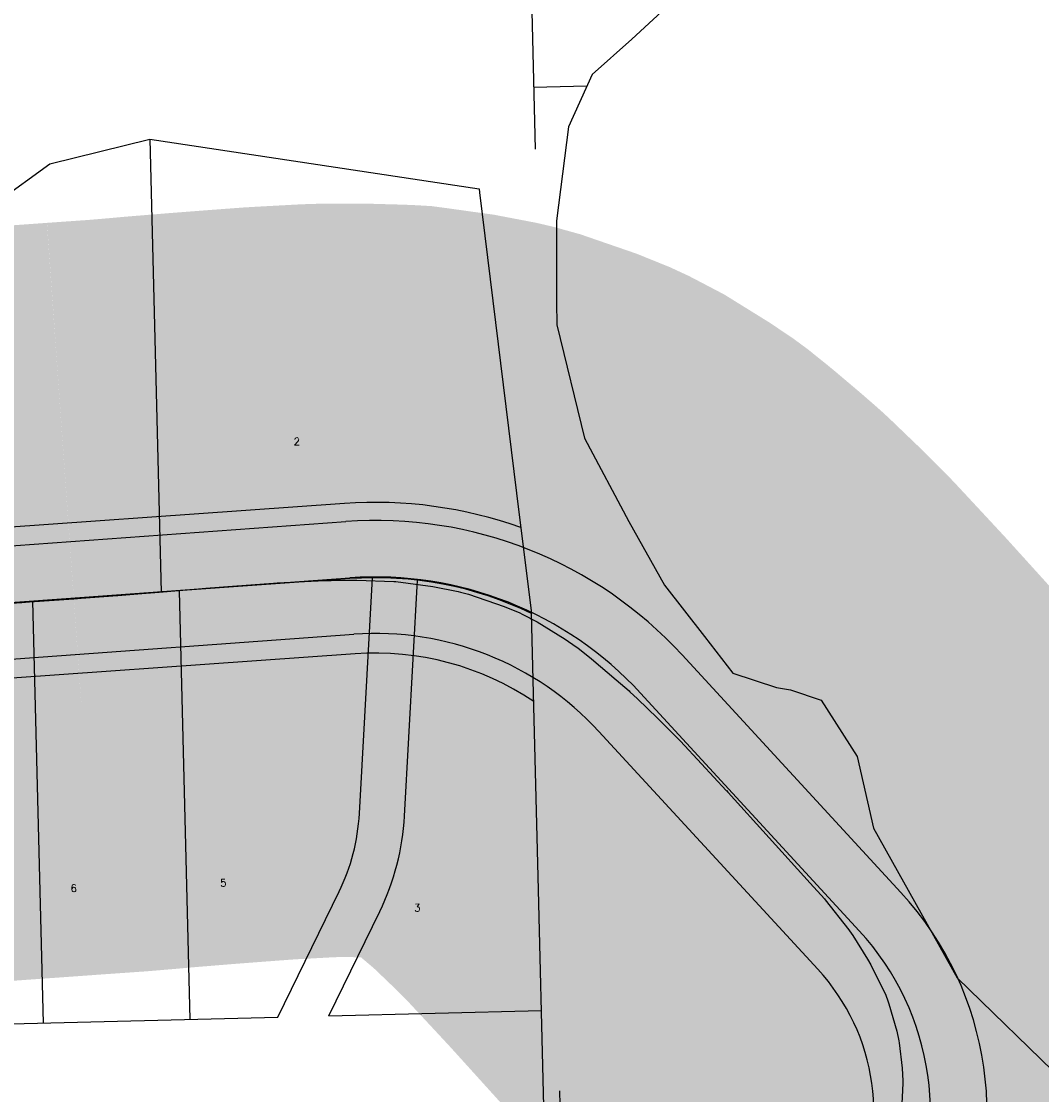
# Model space of a CAD drawing. Header units: feet. Extents: x 18803 to 104580, y -6601 to 116448.
# Tile 78 of 102: x 65699 to 67052, y 88409 to 89833. Entities that reach past the tile are written whole.
import ezdxf

# ---------------------------------------------------------------- set-up
doc = ezdxf.new("R2010")
doc.units = ezdxf.units.FT
doc.header["$LTSCALE"] = 100
doc.header["$MEASUREMENT"] = 0
doc.linetypes.add('DASHED', pattern=[0.75, 0.5, -0.25])
for name, color, linetype in [('ELPC BOLD TITLE SHEET', 3, 'Continuous'), ('ELPC-XIST', 6, 'Continuous'), ('ELRE', 3, 'Continuous'), ('ELRGOV-SECTION', 253, 'DASHED'), ('ELRP', 253, 'Continuous'), ('ETRP', 1, 'Continuous'), ('SL-VICINITY MAP', 2, 'Continuous')]:
    doc.layers.add(name, color=color, linetype=linetype)
doc.styles.add('L100', font='simplex.shx', dxfattribs={"height": 10})

msp = doc.modelspace()

# ---------------------------------------------------------------- linework, layer by layer
at = {"layer": 'ELPC BOLD TITLE SHEET', "const_width": 1000}
msp.add_lwpolyline([(66648.69219490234, 87872.31857083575), (66687.72660894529, 87953.39758855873), (66687.9023533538, 87953.75660087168), (66688.20842216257, 87954.37161850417), (66714.61778166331, 88007.00370101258), (66714.62667682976, 88007.02141453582), (66715.79561191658, 88009.34742151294), (66715.80497444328, 88009.36600519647), (66715.81435176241, 88009.38464883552), (66748.26476174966, 88073.74263572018), (66748.2651730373, 88073.74345145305), (66749.41991580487, 88076.03380389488), (66749.42616988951, 88076.04622833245), (66749.432444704, 88076.05868073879), (66772.40257383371, 88121.71563035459), (66772.46866960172, 88121.84773343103), (66773.55034464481, 88124.02163571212), (66795.34082204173, 88169.8947793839), (66795.63186550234, 88170.52462089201), (66797.79945417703, 88175.34908646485), (66817.57523487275, 88219.69572181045), (66817.59011148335, 88219.72893853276), (66817.60495305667, 88219.76217236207), (66821.42069946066, 88228.26962654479), (66821.43119521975, 88228.29300452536), (66838.44448896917, 88266.14991370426), (66839.13244016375, 88267.79097405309), (66843.08036542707, 88277.92161751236), (66854.87019524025, 88316.18731944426), (66855.45333982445, 88318.31248368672), (66857.89144150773, 88328.41634368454), (66864.82774872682, 88370.24403344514), (66865.11444304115, 88372.38345492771), (66866.62432181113, 88387.11942771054), (66868.13086855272, 88423.60370557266), (66868.11515747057, 88426.78108011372), (66867.25126196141, 88443.68845063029), (66863.21571416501, 88477.32655556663), (66862.81173959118, 88479.91786279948), (66860.37640478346, 88492.59387653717), (66849.79858235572, 88528.97430251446), (66848.88266820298, 88531.72556820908), (66845.18551835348, 88541.55614346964), (66826.79424698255, 88578.40470099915), (66825.53247154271, 88580.71279246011), (66821.09623557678, 88588.15285645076), (66801.90553626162, 88619.720793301), (66797.50631682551, 88625.90659937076), (66796.4634396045, 88627.3010743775), (66765.18770261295, 88667.0952420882), (66764.33236963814, 88668.14232322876), (66764.24352832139, 88668.2469952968), (66745.18819372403, 88689.09721151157), (66636.34102721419, 88809.36335383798), (66636.01296864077, 88809.7205475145), (66633.95159195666, 88811.93233663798), (66633.91649229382, 88811.97005600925), (66601.03771417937, 88847.35778472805), (66601.02594805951, 88847.37042934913), (66601.0141590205, 88847.38311151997), (66573.01679591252, 88877.45551676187), (66572.74268032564, 88877.74656137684), (66570.85636429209, 88879.72635058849), (66542.48092635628, 88908.08953623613), (66515.95317520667, 88933.54432483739), (66515.93734693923, 88933.55952321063), (66505.97128698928, 88943.13547367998), (66504.84295673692, 88944.16838162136), (66487.90715301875, 88958.93587506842), (66455.10157171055, 88986.68496153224), (66437.05516659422, 89001.1978717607), (66434.82303233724, 89002.84177509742), (66419.98910781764, 89012.82489369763), (66383.07079947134, 89035.72878535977), (66363.19796218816, 89046.12666778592), (66360.01414428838, 89047.59931137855), (66339.28648905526, 89055.98526215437), (66291.60451788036, 89072.42955207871), (66280.94985100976, 89075.39596549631), (66277.93528420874, 89076.10249166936), (66244.35610938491, 89082.5199726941), (66195.4551163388, 89089.35622880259), (66195.03489489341, 89089.4125023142), (66192.79758217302, 89089.54415858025), (66143.63348698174, 89090.9290358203), (66110.8404147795, 89090.9149038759), (66109.73800764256, 89090.89770713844), (66092.18205608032, 89090.35739911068), (66037.89418557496, 89087.42264056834), (66027.5156980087, 89086.81996204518), (66026.94139339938, 89086.78189610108), (65984.62034580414, 89083.62892008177), (65984.58030305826, 89083.6258682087), (65984.54055589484, 89083.62288426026), (65943.2219979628, 89080.45003146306), (65943.14087010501, 89080.44370714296), (65933.3555087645, 89079.6694665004), (65881.12146353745, 89075.40425519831), (65858.19143920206, 89073.33184306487), (65826.58869775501, 89070.65642302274), (65826.09973973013, 89070.61863239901), (65777.81962698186, 89067.2426114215), (65768.08712962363, 89066.5497477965), (65768.06989898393, 89066.54851490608), (65768.0701960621, 89066.54853605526), (65709.10945956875, 89062.3194330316), (65708.94718970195, 89062.3081922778), (65698.83790173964, 89061.63271579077), (65698.66805118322, 89061.62093148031), (65652.2252724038, 89058.27963625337), (65651.7869622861, 89058.25092555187), (65616.91199124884, 89056.19090617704), (65616.42529659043, 89056.15883297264), (65600.18536051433, 89054.97762395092), (65557.48869740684, 89050.89362715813), (65534.75860556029, 89048.33438285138), (65533.25295622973, 89048.13429073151), (65521.18403973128, 89046.284239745), (65489.27755175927, 89040.00750704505), (65455.8064178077, 89032.33238050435), (65454.67439764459, 89032.05341781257), (65453.18354617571, 89031.58532329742), (65418.16150177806, 89019.74606372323), (65382.44465052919, 89005.77051468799), (65382.10615402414, 89005.63599852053), (65379.96508314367, 89004.58385907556), (65350.14114350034, 88988.61877048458), (65318.74325762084, 88970.54929745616), (65316.80511375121, 88969.3010904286), (65314.65469138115, 88967.79152917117), (65291.20526388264, 88949.88909261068), (65290.79416495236, 88949.58023413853), (65265.7818636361, 88931.0888020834), (65258.61090996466, 88924.89472709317), (65256.72834165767, 88923.13882618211), (65242.01584527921, 88908.32578951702), (65218.48391311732, 88882.00699194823), (65211.13935675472, 88873.70284691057), (65210.47308798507, 88872.92473008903), (65201.73308408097, 88862.37960923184), (65201.33140271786, 88861.90448535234), (65200.88462096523, 88861.23860719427), (65178.39995433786, 88830.6386933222)], dxfattribs=at)
at = {"layer": 'ELPC-XIST'}
msp.add_lwpolyline([(65652.2252724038, 89058.27963625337), (65698.66805118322, 89061.62093148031), (65698.83790173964, 89061.63271579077), (65708.94718970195, 89062.3081922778), (65709.10945956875, 89062.3194330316), (65768.0701960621, 89066.54853605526), (65768.06989898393, 89066.54851490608), (65768.08712962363, 89066.5497477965), (65777.81962698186, 89067.2426114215), (65826.09973973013, 89070.61863239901), (65826.58869775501, 89070.65642302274), (65858.19143920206, 89073.33184306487), (65881.12146353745, 89075.40425519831), (65933.3555087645, 89079.6694665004), (65943.14087010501, 89080.44370714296), (65943.2219979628, 89080.45003146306), (65984.54055589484, 89083.62288426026), (65984.58030305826, 89083.6258682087), (65984.62034580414, 89083.62892008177), (66026.94139339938, 89086.78189610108), (66027.5156980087, 89086.81996204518), (66037.89418557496, 89087.42264056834), (66092.18205608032, 89090.35739911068), (66109.73800764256, 89090.89770713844), (66110.8404147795, 89090.9149038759), (66143.63348698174, 89090.9290358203), (66192.79758217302, 89089.54415858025), (66195.03489489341, 89089.4125023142), (66195.4551163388, 89089.35622880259), (66244.35610938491, 89082.5199726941), (66277.93528420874, 89076.10249166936), (66280.94985100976, 89075.39596549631), (66291.60451788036, 89072.42955207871), (66339.28648905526, 89055.98526215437), (66360.01414428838, 89047.59931137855), (66363.19796218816, 89046.12666778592), (66383.07079947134, 89035.72878535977), (66419.98910781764, 89012.82489369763), (66434.82303233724, 89002.84177509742), (66437.05516659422, 89001.1978717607), (66455.10157171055, 88986.68496153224), (66487.90715301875, 88958.93587506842), (66504.84295673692, 88944.16838162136), (66505.97128698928, 88943.13547367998), (66515.93734693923, 88933.55952321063), (66515.95317520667, 88933.54432483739), (66542.48092635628, 88908.08953623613), (66570.85636429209, 88879.72635058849), (66572.74268032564, 88877.74656137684), (66573.01679591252, 88877.45551676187), (66601.0141590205, 88847.38311151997), (66601.02594805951, 88847.37042934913), (66601.03771417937, 88847.35778472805), (66633.91649229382, 88811.97005600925), (66633.95159195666, 88811.93233663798), (66636.01296864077, 88809.7205475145), (66636.34102721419, 88809.36335383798), (66745.18819372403, 88689.09721151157), (66764.24352832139, 88668.2469952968), (66764.33236963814, 88668.14232322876), (66765.18770261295, 88667.0952420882), (66796.4634396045, 88627.3010743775), (66797.50631682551, 88625.90659937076), (66801.90553626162, 88619.720793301), (66821.09623557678, 88588.15285645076), (66825.53247154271, 88580.71279246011), (66826.79424698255, 88578.40470099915), (66845.18551835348, 88541.55614346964), (66848.88266820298, 88531.72556820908), (66849.79858235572, 88528.97430251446), (66860.37640478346, 88492.59387653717), (66862.81173959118, 88479.91786279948), (66863.21571416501, 88477.32655556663), (66867.25126196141, 88443.68845063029), (66868.11515747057, 88426.78108011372), (66868.13086855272, 88423.60370557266), (66866.62432181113, 88387.11942771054)], dxfattribs=at)
at = {"layer": 'ELRE'}
for points in [[(66361.29880565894, 89160.95654756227, 0.1037002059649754), (66127.13516224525, 89192.88177205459), (65540.67314593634, 89151.07859123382, 0.01061173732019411), (65516.31422073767, 89148.82182634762)], [(66378.3980231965, 88929.9886170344, 0.167799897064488), (66141.35514041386, 88993.38793199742), (65554.89312410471, 88951.58475117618, 0.02243380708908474), (65521.36162184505, 88947.67687564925, 0.0152740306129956)]]:
    msp.add_lwpolyline(points, format="xyb", dxfattribs=at)
at = {"layer": 'ELRGOV-SECTION', "ltscale": 50}
msp.add_line((66316.18947809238, 92162.21944567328), (66513.64728379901, 84469.1528531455), dxfattribs=at)
msp.add_lwpolyline([(62931.31964452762, 89661.1408756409), (66378.2188653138, 89745.5198126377), (66448.91396189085, 89747.25084663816)], dxfattribs=at)
at = {"layer": 'ELRP'}
for p, q in [((65735.99142040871, 89643.41609056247), (65868.66715679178, 89676.38233201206)), ((65868.66715679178, 89676.38233201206), (66305.9618972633, 89610.36436130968)), ((65868.66715679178, 89676.38233201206), (65883.75084076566, 89075.27954568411)), ((65535.58870697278, 89498.05565114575), (65735.99142040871, 89643.41609056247)), ((66305.9618972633, 89610.36436130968), (66306.57294713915, 89605.40183996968)), ((66306.57294713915, 89605.40183996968), (66359.2235108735, 89177.81064584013)), ((65542.89541979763, 89126.55242349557), (66128.91581205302, 89168.92107182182)), ((66359.22351087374, 89177.81064584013), (66375.28183937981, 89047.39609042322)), ((65548.30372313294, 89051.74767595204), (66134.3241153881, 89094.11632427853)), ((65922.50898331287, 88508.33366702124), (65908.23861032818, 89077.02504092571)), ((65727.5703477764, 88503.44200316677), (65713.52550235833, 89063.14583471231)), ((66375.28183937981, 89047.39609042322), (66375.39685021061, 89046.80521429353)), ((66377.67057939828, 88958.33153921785), (66375.37648816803, 89047.4620207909)), ((65553.71202646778, 88976.94292840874), (66139.7324187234, 89019.311576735)), ((66575.21550400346, 88992.06663630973), (66865.56326729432, 88676.65917547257)), ((66384.35714181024, 88697.8073330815), (66377.67057939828, 88958.33153921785)), ((66520.03575228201, 88941.27101641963), (66810.38351557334, 88625.86355558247)), ((66464.85600056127, 88890.47539652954), (66755.2037638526, 88575.06793569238)), ((66391.87590068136, 88392.56992193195), (66384.35714181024, 88697.8073330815)), ((66106.26580300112, 88512.94474163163), (66388.73617030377, 88520.03287006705)), ((65532.63171223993, 88498.55033931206), (66038.66241953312, 88511.248346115))]:
    msp.add_line(p, q, dxfattribs=at)
for points in [[(66375.39685021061, 89046.80521429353, 0.1312283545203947), (66134.24515132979, 89093.13485202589), (65547.78313502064, 89051.33167120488, 0.01527403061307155), (65518.83471162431, 89048.37726005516)], [(66375.39685021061, 89046.80521429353, 0.1312283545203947), (66134.24515132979, 89093.13485202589), (65547.78313502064, 89051.33167120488, 0.01527403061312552), (65518.83471162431, 89048.37726005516)], [(66038.66241953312, 88511.248346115), (66120.00558308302, 88677.7842441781, 0.1001915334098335), (66146.99189478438, 88781.46106474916), (66164.19333126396, 89094.32331567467)], [(66106.26580300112, 88512.94474163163), (66173.91814315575, 88651.45107371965, 0.1001915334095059), (66206.9014130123, 88778.16718775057), (66224.10287502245, 89091.02990302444)]]:
    msp.add_lwpolyline(points, format="xyb", dxfattribs=at)
for centre, radius, start, end in [((66168.75409552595, 88617.89932745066), 552.4600000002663, 42.63106186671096, 94.13522853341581), ((66168.75409552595, 88617.8993274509), 477.459999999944, 42.63106186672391, 94.13522853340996), ((66168.75409552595, 88617.89932745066), 402.4600000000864, 42.63106186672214, 94.13522853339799), ((66546.91859435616, 88383.3314024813), 433.0999999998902, 333.7060618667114, 42.63106186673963), ((66546.9185943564, 88383.3314024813), 358.0999999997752, 333.7060618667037, 42.63106186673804), ((66546.91859435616, 88383.33140248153), 283.0999999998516, 333.7060618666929, 42.63106186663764)]:
    msp.add_arc(centre, radius, start, end, dxfattribs=at)
at = {"layer": 'SL-VICINITY MAP'}
msp.add_lwpolyline([(66587.65047806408, 89882.26257321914), (66508.75367388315, 89808.92990658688), (66455.68662279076, 89762.22210133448), (66424.30930073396, 89692.86119767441), (66408.47184838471, 89567.94595952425), (66408.7556025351, 89459.94289599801), (66408.83389938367, 89430.14139527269), (66445.89853816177, 89279.74546588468), (66504.50161811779, 89169.0367797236), (66552.09450905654, 89084.41757865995), (66605.15708992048, 89016.28379748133), (66642.38408901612, 88967.60700375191), (66700.47242718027, 88948.76405427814), (66719.16839427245, 88945.71989061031), (66759.72400712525, 88931.73948032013), (66807.5675360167, 88856.96748063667), (66829.05950015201, 88762.12540899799), (66940.22388506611, 88563.58853889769), (67083.33507746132, 88424.57728952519)], dxfattribs=at)

# ---------------------------------------------------------------- texts
at = {"layer": 'ETRP', "style": 'L100'}
for s, p in [('2', (66059.71825167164, 89270.10530494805)), ('6', (65763.66567512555, 88677.35044830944)), ('5', (65962.23261378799, 88684.33601673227)), ('3', (66219.70279332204, 88651.32147231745))]:
    msp.add_text(s, height=10, rotation=1.437441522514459, dxfattribs=at).set_placement(p)

doc.saveas('drawing.dxf')
